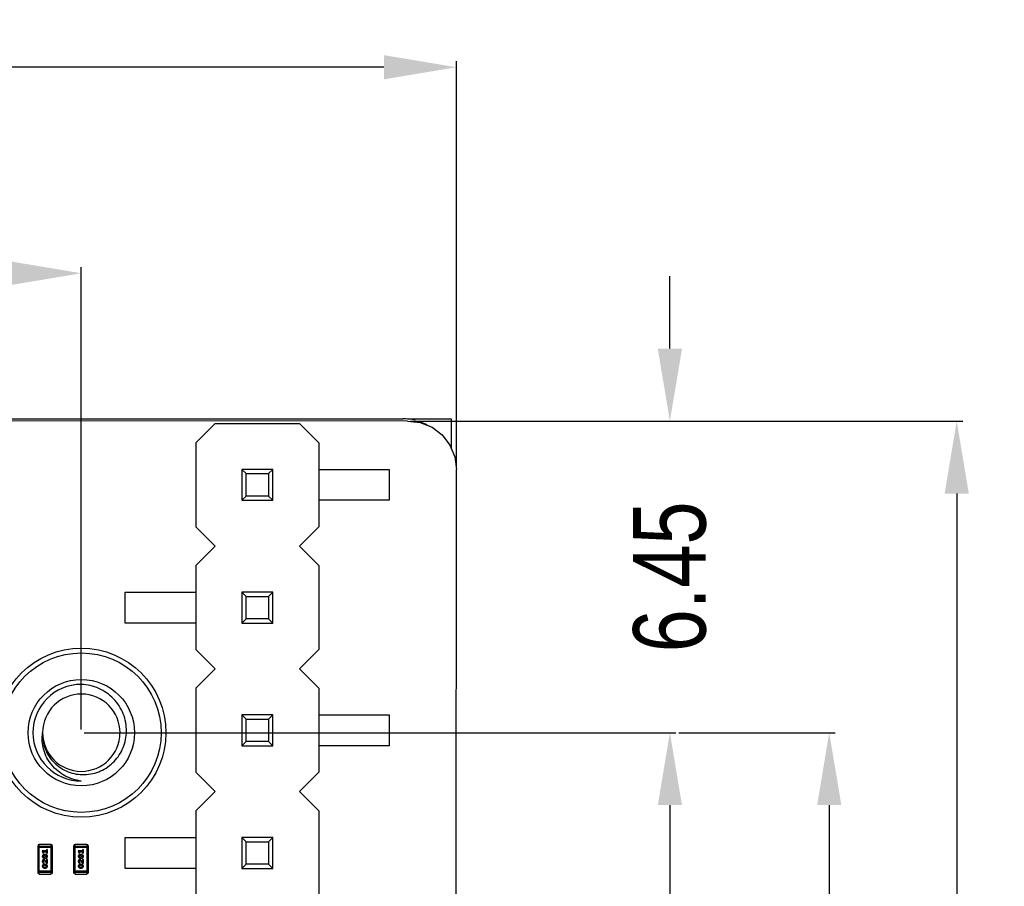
# Model space of a CAD drawing. Header units: inches. Extents: x 26 to 171, y -51 to 59.
# Tile 50 of 50: x 150 to 171, y 18 to 36. Entities that reach past the tile are written whole.
import ezdxf

# ---------------------------------------------------------------- set-up
doc = ezdxf.new("R2010")
doc.units = ezdxf.units.IN
doc.header["$LTSCALE"] = 1.21
doc.header["$MEASUREMENT"] = 0
doc.header["$PDMODE"] = 3
doc.header["$PDSIZE"] = 0.3125
doc.layers.get('0').update_dxf_attribs({"linetype": 'CONTINUOUS'})
doc.layers.get('Defpoints').update_dxf_attribs({"linetype": 'CONTINUOUS'})
doc.layers.add('DIM', color=3, linetype='CONTINUOUS')
doc.styles.get("Standard").update_dxf_attribs({"font": 'txt', "width": 0.8})
doc.dimstyles.get("Standard").update_dxf_attribs({"dimtxt": 0.15625, "dimasz": 0.1875, "dimexe": 0.125, "dimexo": 0.0625, "dimgap": 0.09, "dimtad": 0, "dimtih": 1, "dimtoh": 1, "dimzin": 4, "dimdsep": 46, "dimtxsty": 'Standard', "dimblk": '_FILLED', "dimblk1": '_FILLED', "dimblk2": '_FILLED', "dimcen": 0.09, "dimazin": 1, "dimtp": 0.01, "dimtm": 0.01, "dimtfac": 1, "dimtofl": 0, "dimtmove": 0, "dimatfit": 3, "dimldrblk": '_FILLED', "dimfxl": 1, "dimtolj": 1, "dimtzin": 4, "dimarcsym": 0})

# ---------------------------------------------------------------- blocks, each defined once
blk = doc.blocks.new('_FILLED')
at = {"color": 0, "linetype": 'ByBlock'}
blk.add_solid([(0, 0), (-1, 0.167), (-1, -0.167)], dxfattribs=at)
blk = doc.blocks.new('*D19')
at = {"layer": 'Defpoints', "color": 0}
for p in [(151.711, 30.819), (141.211, 21.309), (151.711, 21.309)]:
    blk.add_point(p, dxfattribs=at)
at = {"layer": 'DIM', "color": 0, "lineweight": -2}
for p, q in [((141.211, 21.372), (141.211, 30.944)), ((142.711, 30.819), (144.371, 30.819)), ((150.211, 30.819), (148.551, 30.819)), ((151.711, 21.372), (151.711, 30.944))]:
    blk.add_line(p, q, dxfattribs=at)
at = {"layer": 'DIM', "color": 0, "lineweight": -2, "xscale": 1.5, "yscale": 1.5, "zscale": 1.5, "rotation": 180}
blk.add_blockref('_FILLED', (141.211, 30.819), dxfattribs=at)
at = {"layer": 'DIM', "color": 0, "lineweight": -2, "xscale": 1.5, "yscale": 1.5, "zscale": 1.5}
blk.add_blockref('_FILLED', (151.711, 30.819), dxfattribs=at)
at = {"layer": 'DIM', "color": 0, "insert": (146.461, 30.819), "char_height": 1.5, "attachment_point": 5}
blk.add_mtext('\\A1;10.50', dxfattribs=at)
blk = doc.blocks.new('*D20')
at = {"layer": 'Defpoints', "color": 0}
for p in [(159.469, 35.083), (133.461, 26.759), (159.469, 26.754)]:
    blk.add_point(p, dxfattribs=at)
at = {"layer": 'DIM', "color": 0, "lineweight": -2}
for p, q in [((133.461, 26.822), (133.461, 35.208)), ((134.961, 35.083), (144.675, 35.083)), ((157.969, 35.083), (148.255, 35.083)), ((159.469, 26.816), (159.469, 35.208))]:
    blk.add_line(p, q, dxfattribs=at)
at = {"layer": 'DIM', "color": 0, "lineweight": -2, "xscale": 1.5, "yscale": 1.5, "zscale": 1.5, "rotation": 180}
blk.add_blockref('_FILLED', (133.461, 35.083), dxfattribs=at)
at = {"layer": 'DIM', "color": 0, "lineweight": -2, "xscale": 1.5, "yscale": 1.5, "zscale": 1.5}
blk.add_blockref('_FILLED', (159.469, 35.083), dxfattribs=at)
at = {"layer": 'DIM', "color": 0, "insert": (146.465, 35.083), "char_height": 1.5, "attachment_point": 5}
blk.add_mtext('\\A1;26.0', dxfattribs=at)
blk = doc.blocks.new('*D22')
at = {"layer": 'Defpoints', "color": 0}
for p in [(158.461, 27.759), (163.885, 27.759), (151.711, 21.309)]:
    blk.add_point(p, dxfattribs=at)
at = {"layer": 'DIM', "color": 0, "lineweight": -2}
for p, q in [((163.885, 29.259), (163.885, 30.759)), ((158.523, 27.759), (164.01, 27.759)), ((151.773, 21.309), (164.01, 21.309)), ((163.885, 19.809), (163.885, 18.309))]:
    blk.add_line(p, q, dxfattribs=at)
at = {"layer": 'DIM', "color": 0, "lineweight": -2, "xscale": 1.5, "yscale": 1.5, "zscale": 1.5}
for p, rotation in [((163.885, 27.759), 270), ((163.885, 21.309), 90)]:
    blk.add_blockref('_FILLED', p, dxfattribs=dict(at, rotation=rotation))
at = {"layer": 'DIM', "color": 0, "insert": (163.885, 24.534), "char_height": 1.5, "attachment_point": 5, "rotation": 90}
blk.add_mtext('\\A1;6.45', dxfattribs=at)
blk = doc.blocks.new('*D23')
at = {"layer": 'Defpoints', "color": 0}
for p in [(151.711, 21.309), (151.711, -9.191), (163.885, -9.191)]:
    blk.add_point(p, dxfattribs=at)
at = {"layer": 'DIM', "color": 0, "lineweight": -2}
for p, q in [((151.773, 21.309), (164.01, 21.309)), ((163.885, 19.809), (163.885, 8.349)), ((163.885, -7.691), (163.885, 3.769)), ((151.773, -9.191), (164.01, -9.191))]:
    blk.add_line(p, q, dxfattribs=at)
at = {"layer": 'DIM', "color": 0, "lineweight": -2, "xscale": 1.5, "yscale": 1.5, "zscale": 1.5}
for p, rotation in [((163.885, 21.309), 90), ((163.885, -9.191), 270)]:
    blk.add_blockref('_FILLED', p, dxfattribs=dict(at, rotation=rotation))
at = {"layer": 'DIM', "color": 0, "insert": (163.885, 6.059), "char_height": 1.5, "attachment_point": 5, "rotation": 90}
blk.add_mtext('\\A1;30.50', dxfattribs=at)
blk = doc.blocks.new('*D24')
at = {"layer": 'Defpoints', "color": 0}
for p in [(164.01, 21.309), (167.181, 21.309), (159.961, -19.691)]:
    blk.add_point(p, dxfattribs=at)
at = {"layer": 'DIM', "color": 0, "lineweight": -2}
for p, q in [((164.072, 21.309), (167.306, 21.309)), ((167.181, 19.809), (167.181, 2.899)), ((167.181, -18.191), (167.181, -1.281)), ((160.023, -19.691), (167.306, -19.691))]:
    blk.add_line(p, q, dxfattribs=at)
at = {"layer": 'DIM', "color": 0, "lineweight": -2, "xscale": 1.5, "yscale": 1.5, "zscale": 1.5}
for p, rotation in [((167.181, 21.309), 90), ((167.181, -19.691), 270)]:
    blk.add_blockref('_FILLED', p, dxfattribs=dict(at, rotation=rotation))
at = {"layer": 'DIM', "color": 0, "insert": (167.181, 0.809), "char_height": 1.5, "attachment_point": 5, "rotation": 90}
blk.add_mtext('\\A1;41.00', dxfattribs=at)
blk = doc.blocks.new('*D26')
at = {"layer": 'Defpoints', "color": 0}
for p in [(163.885, 27.759), (169.818, 27.759), (157.926, -23.241)]:
    blk.add_point(p, dxfattribs=at)
at = {"layer": 'DIM', "color": 0, "lineweight": -2}
for p, q in [((163.947, 27.759), (169.943, 27.759)), ((169.818, 26.259), (169.818, 4.349)), ((169.818, -21.741), (169.818, 0.169)), ((157.989, -23.241), (169.943, -23.241))]:
    blk.add_line(p, q, dxfattribs=at)
at = {"layer": 'DIM', "color": 0, "lineweight": -2, "xscale": 1.5, "yscale": 1.5, "zscale": 1.5}
for p, rotation in [((169.818, 27.759), 90), ((169.818, -23.241), 270)]:
    blk.add_blockref('_FILLED', p, dxfattribs=dict(at, rotation=rotation))
at = {"layer": 'DIM', "color": 0, "insert": (169.818, 2.259), "char_height": 1.5, "attachment_point": 5, "rotation": 90}
blk.add_mtext('\\A1;51.00', dxfattribs=at)

msp = doc.modelspace()

# ---------------------------------------------------------------- linework, layer by layer
at = {"color": 7, "linetype": 'Continuous'}
for p, q in [((158.461, 27.759), (134.461, 27.768)), ((134.561, 27.809), (158.361, 27.809)), ((158.461, 27.809), (159.361, 27.809)), ((158.461, 27.759), (158.722, 27.733)), ((158.722, 27.733), (158.965, 27.633)), ((159.361, 27.809), (159.361, 27.199)), ((158.965, 27.633), (159.174, 27.472)), ((159.174, 27.472), (159.334, 27.263)), ((159.334, 27.263), (159.435, 27.02)), ((159.435, 27.02), (159.469, 26.759)), ((159.461, -15.691), (159.469, 26.759))]:
    msp.add_line(p, q, dxfattribs=at)
at = {"color": 6, "linetype": 'Continuous'}
for p, q in [((154.081, 27.309), (154.481, 27.709)), ((154.481, 27.709), (156.221, 27.709)), ((156.221, 27.709), (156.621, 27.309)), ((154.081, 27.309), (154.081, 25.569)), ((156.621, 27.309), (156.621, 25.569)), ((155.031, 26.759), (155.031, 26.119)), ((155.671, 26.759), (155.031, 26.759)), ((155.031, 26.759), (155.119, 26.671)), ((155.671, 26.759), (155.583, 26.671)), ((155.671, 26.119), (155.671, 26.759)), ((156.621, 26.759), (158.081, 26.759)), ((158.081, 26.759), (158.081, 26.119)), ((155.119, 26.207), (155.119, 26.671)), ((155.119, 26.671), (155.583, 26.671)), ((155.583, 26.671), (155.583, 26.207)), ((155.119, 26.207), (155.031, 26.119)), ((155.031, 26.119), (155.671, 26.119)), ((155.583, 26.207), (155.119, 26.207)), ((155.583, 26.207), (155.671, 26.119)), ((158.081, 26.119), (156.621, 26.119)), ((154.481, 25.169), (154.081, 25.569)), ((156.621, 25.569), (156.221, 25.169)), ((154.081, 24.769), (154.481, 25.169)), ((156.221, 25.169), (156.621, 24.769)), ((154.081, 24.769), (154.081, 23.029)), ((156.621, 24.769), (156.621, 23.029)), ((152.621, 23.579), (152.621, 24.219)), ((152.621, 24.219), (154.081, 24.219)), ((155.031, 24.219), (155.031, 23.579)), ((155.671, 24.219), (155.031, 24.219)), ((155.031, 24.219), (155.119, 24.131)), ((155.119, 23.667), (155.119, 24.131)), ((155.119, 24.131), (155.583, 24.131)), ((155.671, 24.219), (155.583, 24.131)), ((155.583, 24.131), (155.583, 23.667)), ((155.671, 23.579), (155.671, 24.219)), ((155.119, 23.667), (155.031, 23.579)), ((155.583, 23.667), (155.119, 23.667)), ((155.583, 23.667), (155.671, 23.579)), ((154.081, 23.579), (152.621, 23.579)), ((155.031, 23.579), (155.671, 23.579)), ((154.481, 22.629), (154.081, 23.029)), ((156.621, 23.029), (156.221, 22.629)), ((154.081, 22.229), (154.481, 22.629)), ((156.221, 22.629), (156.621, 22.229)), ((154.081, 22.229), (154.081, 20.489)), ((156.621, 22.229), (156.621, 20.489)), ((155.031, 21.679), (155.031, 21.039)), ((155.671, 21.679), (155.031, 21.679)), ((155.031, 21.679), (155.119, 21.591)), ((155.119, 21.127), (155.119, 21.591)), ((155.119, 21.591), (155.583, 21.591)), ((155.671, 21.679), (155.583, 21.591)), ((155.583, 21.591), (155.583, 21.127)), ((155.671, 21.039), (155.671, 21.679)), ((156.621, 21.679), (158.081, 21.679)), ((158.081, 21.679), (158.081, 21.039)), ((155.119, 21.127), (155.031, 21.039)), ((155.031, 21.039), (155.671, 21.039)), ((155.583, 21.127), (155.119, 21.127)), ((155.583, 21.127), (155.671, 21.039)), ((158.081, 21.039), (156.621, 21.039)), ((154.481, 20.089), (154.081, 20.489)), ((156.621, 20.489), (156.221, 20.089)), ((154.081, 19.689), (154.481, 20.089)), ((156.221, 20.089), (156.621, 19.689)), ((154.081, 19.689), (154.081, 17.949)), ((156.621, 19.689), (156.621, 17.949)), ((150.808, 18.963), (150.808, 18.415)), ((150.808, 18.963), (151.113, 18.963)), ((150.839, 18.384), (150.839, 18.994)), ((151.083, 18.994), (150.839, 18.994)), ((151.083, 18.994), (151.083, 18.384)), ((151.113, 18.415), (151.113, 18.963)), ((151.552, 18.963), (151.552, 18.415)), ((151.552, 18.963), (151.857, 18.963)), ((151.583, 18.384), (151.583, 18.994)), ((151.826, 18.994), (151.583, 18.994)), ((151.826, 18.994), (151.826, 18.384)), ((151.857, 18.415), (151.857, 18.963)), ((152.621, 18.499), (152.621, 19.139)), ((152.621, 19.139), (154.081, 19.139)), ((155.031, 19.139), (155.031, 18.499)), ((155.671, 19.139), (155.031, 19.139)), ((155.031, 19.139), (155.119, 19.051)), ((155.119, 18.587), (155.119, 19.051)), ((155.119, 19.051), (155.583, 19.051)), ((155.671, 19.139), (155.583, 19.051)), ((155.583, 19.051), (155.583, 18.587)), ((155.671, 18.499), (155.671, 19.139)), ((151.113, 18.933), (150.808, 18.933)), ((150.904, 18.861), (150.914, 18.824)), ((150.992, 18.861), (150.904, 18.861)), ((150.921, 18.75), (150.927, 18.762)), ((150.927, 18.737), (150.921, 18.75)), ((150.923, 18.815), (150.932, 18.823)), ((150.931, 18.828), (150.927, 18.843)), ((150.927, 18.843), (150.992, 18.843)), ((150.927, 18.762), (150.949, 18.769)), ((150.949, 18.73), (150.927, 18.737)), ((150.932, 18.823), (150.931, 18.828)), ((150.966, 18.787), (150.949, 18.787)), ((150.966, 18.769), (150.949, 18.769)), ((150.966, 18.769), (150.988, 18.762)), ((150.988, 18.738), (150.966, 18.73)), ((150.988, 18.762), (150.994, 18.75)), ((150.994, 18.75), (150.988, 18.738)), ((150.992, 18.878), (150.992, 18.861)), ((150.992, 18.843), (150.992, 18.826)), ((151.009, 18.826), (151.009, 18.878)), ((151.857, 18.933), (151.552, 18.933)), ((151.648, 18.861), (151.658, 18.824)), ((151.736, 18.861), (151.648, 18.861)), ((151.665, 18.75), (151.671, 18.762)), ((151.671, 18.737), (151.665, 18.75)), ((151.667, 18.815), (151.676, 18.823)), ((151.675, 18.828), (151.671, 18.843)), ((151.671, 18.843), (151.736, 18.843)), ((151.671, 18.762), (151.693, 18.769)), ((151.693, 18.73), (151.671, 18.737)), ((151.676, 18.823), (151.675, 18.828)), ((151.71, 18.787), (151.693, 18.787)), ((151.71, 18.769), (151.693, 18.769)), ((151.71, 18.769), (151.732, 18.762)), ((151.732, 18.738), (151.71, 18.73)), ((151.732, 18.762), (151.738, 18.75)), ((151.738, 18.75), (151.732, 18.738)), ((151.736, 18.878), (151.736, 18.861)), ((151.736, 18.843), (151.736, 18.826)), ((151.753, 18.826), (151.753, 18.878)), ((150.927, 18.631), (150.921, 18.646)), ((150.921, 18.545), (150.927, 18.557)), ((150.927, 18.533), (150.921, 18.545)), ((150.935, 18.626), (150.927, 18.631)), ((150.927, 18.557), (150.949, 18.565)), ((150.933, 18.609), (150.942, 18.618)), ((150.942, 18.618), (150.935, 18.626)), ((150.936, 18.666), (150.946, 18.661)), ((150.946, 18.661), (150.991, 18.606)), ((150.949, 18.73), (150.966, 18.73)), ((150.949, 18.713), (150.966, 18.713)), ((150.966, 18.582), (150.949, 18.582)), ((150.966, 18.565), (150.949, 18.565)), ((150.992, 18.632), (150.965, 18.666)), ((150.966, 18.565), (150.988, 18.558)), ((150.988, 18.533), (150.966, 18.525)), ((150.988, 18.558), (150.994, 18.545)), ((150.994, 18.545), (150.988, 18.533)), ((150.989, 18.674), (150.992, 18.669)), ((150.991, 18.606), (151.009, 18.606)), ((150.992, 18.669), (150.992, 18.632)), ((151.009, 18.683), (151.002, 18.683)), ((151.009, 18.606), (151.009, 18.683)), ((151.671, 18.631), (151.665, 18.646)), ((151.665, 18.545), (151.671, 18.557)), ((151.671, 18.533), (151.665, 18.545)), ((151.679, 18.626), (151.671, 18.631)), ((151.671, 18.557), (151.693, 18.565)), ((151.677, 18.609), (151.686, 18.618)), ((151.686, 18.618), (151.679, 18.626)), ((151.68, 18.666), (151.689, 18.661)), ((151.689, 18.661), (151.734, 18.606)), ((151.693, 18.73), (151.71, 18.73)), ((151.693, 18.713), (151.71, 18.713)), ((151.71, 18.582), (151.693, 18.582)), ((151.71, 18.565), (151.693, 18.565)), ((151.736, 18.632), (151.709, 18.666)), ((151.71, 18.565), (151.732, 18.558)), ((151.732, 18.533), (151.71, 18.525)), ((151.732, 18.558), (151.738, 18.545)), ((151.738, 18.545), (151.732, 18.533)), ((151.733, 18.674), (151.736, 18.669)), ((151.734, 18.606), (151.753, 18.606)), ((151.736, 18.669), (151.736, 18.632)), ((151.753, 18.683), (151.745, 18.683)), ((151.753, 18.606), (151.753, 18.683)), ((155.119, 18.587), (155.031, 18.499)), ((155.583, 18.587), (155.119, 18.587)), ((155.583, 18.587), (155.671, 18.499)), ((151.113, 18.445), (150.808, 18.445)), ((151.113, 18.415), (150.808, 18.415)), ((150.839, 18.384), (151.083, 18.384)), ((150.949, 18.525), (150.927, 18.533)), ((150.949, 18.525), (150.966, 18.525)), ((150.949, 18.508), (150.966, 18.508)), ((151.857, 18.445), (151.552, 18.445)), ((151.857, 18.415), (151.552, 18.415)), ((151.583, 18.384), (151.826, 18.384)), ((151.693, 18.525), (151.671, 18.533)), ((151.693, 18.525), (151.71, 18.525)), ((151.693, 18.508), (151.71, 18.508)), ((154.081, 18.499), (152.621, 18.499)), ((155.031, 18.499), (155.671, 18.499))]:
    msp.add_line(p, q, dxfattribs=at)
at = {"color": 7, "linetype": 'Continuous'}
for radius in [1.75, 1.65, 1.1]:
    msp.add_circle((151.711, 21.309), radius, dxfattribs=at)
at = {"color": 6, "linetype": 'Continuous'}
for centre, radius, start, end in [((158.361, 26.809), 1, 75.2842, 90), ((151.713, 21.309), 0.797, 359.4947, 359.8308), ((150.839, 18.963), 0.0305, 90, 180), ((151.083, 18.963), 0.0305, 0, 90), ((151.583, 18.963), 0.0305, 90, 180), ((151.826, 18.963), 0.0305, 0, 90), ((150.839, 18.415), 0.0305, 180, 270), ((151.083, 18.415), 0.0305, 270, 0), ((151.583, 18.415), 0.0305, 180, 270), ((151.826, 18.415), 0.0305, 270, 0)]:
    msp.add_arc(centre, radius, start, end, dxfattribs=at)
at = {"color": 7, "linetype": 'Continuous'}
for centre, radius, start, end in [((158.361, 26.809), 1, 60, 68.2973), ((151.711, 21.309), 1, 90, 270), ((151.711, 21.309), 0.8, 359.8311, 179.6648), ((151.705, 21.309), 0.795, 179.6627, 180), ((151.711, 21.309), 0.8, 179.9969, 359.4956)]:
    msp.add_arc(centre, radius, start, end, dxfattribs=at)
for points, knots in [([(152.645, 21.335), (152.646, 21.397), (152.636, 21.522), (152.584, 21.702), (152.497, 21.869), (152.381, 22.016), (152.238, 22.137), (152.075, 22.23), (151.897, 22.289), (151.773, 22.306), (151.711, 22.309)], [0, 0, 0, 0, 0.124983, 0.249971, 0.374964, 0.499962, 0.624965, 0.749974, 0.874981, 1, 1, 1, 1]), ([(151.711, 20.309), (151.652, 20.317), (151.535, 20.342), (151.37, 20.412), (151.22, 20.512), (151.093, 20.639), (150.994, 20.788), (150.927, 20.954), (150.896, 21.131), (150.901, 21.251), (150.911, 21.309)], [0, 0, 0, 0, 0.125241, 0.250421, 0.375547, 0.500603, 0.625586, 0.750487, 0.87529, 1, 1, 1, 1]), ([(150.911, 21.309), (150.908, 21.252), (150.914, 21.137), (150.96, 20.97), (151.039, 20.816), (151.149, 20.682), (151.284, 20.574), (151.437, 20.495), (151.604, 20.448), (151.776, 20.436), (151.948, 20.458), (152.112, 20.512), (152.262, 20.597), (152.393, 20.71), (152.501, 20.845), (152.581, 20.998), (152.631, 21.164), (152.644, 21.278), (152.645, 21.335)], [0, 0, 0, 0, 0.062477, 0.124953, 0.187436, 0.249923, 0.312413, 0.374906, 0.437403, 0.499902, 0.562405, 0.624911, 0.687419, 0.74993, 0.812444, 0.87496, 0.937479, 1, 1, 1, 1])]:
    msp.add_open_spline(points, degree=3, knots=knots, dxfattribs=at)
at = {"color": 6, "linetype": 'Continuous'}
for points, knots in [([(150.949, 18.787), (150.948, 18.787), (150.945, 18.787), (150.942, 18.786), (150.939, 18.786), (150.936, 18.785), (150.933, 18.784), (150.93, 18.783), (150.927, 18.782), (150.924, 18.78), (150.921, 18.779), (150.919, 18.777), (150.916, 18.775), (150.914, 18.774), (150.912, 18.772), (150.911, 18.77), (150.909, 18.769), (150.908, 18.766), (150.906, 18.763), (150.905, 18.759), (150.904, 18.754), (150.904, 18.751), (150.904, 18.749)], [0, 0, 0, 0, 0.049855, 0.099516, 0.148482, 0.19758, 0.246804, 0.296268, 0.346517, 0.397047, 0.446826, 0.49336, 0.537801, 0.579207, 0.617974, 0.654833, 0.689171, 0.722088, 0.786392, 0.853518, 0.924186, 1, 1, 1, 1]), ([(150.904, 18.749), (150.904, 18.748), (150.904, 18.745), (150.905, 18.741), (150.906, 18.737), (150.908, 18.734), (150.91, 18.73), (150.912, 18.727), (150.915, 18.725), (150.918, 18.722), (150.922, 18.72), (150.926, 18.718), (150.929, 18.716), (150.933, 18.715), (150.937, 18.714), (150.941, 18.713), (150.945, 18.713), (150.947, 18.713), (150.949, 18.713)], [0, 0, 0, 0, 0.06692, 0.130834, 0.19258, 0.252759, 0.312631, 0.373411, 0.436359, 0.501894, 0.568244, 0.632472, 0.69556, 0.757163, 0.818592, 0.878885, 0.939235, 1, 1, 1, 1]), ([(150.914, 18.824), (150.914, 18.823), (150.915, 18.822), (150.915, 18.819), (150.916, 18.818), (150.917, 18.817), (150.919, 18.816), (150.92, 18.815), (150.921, 18.815), (150.922, 18.815), (150.923, 18.815)], [0, 0, 0, 0, 0.187321, 0.344927, 0.475328, 0.579604, 0.674244, 0.773631, 0.882025, 1, 1, 1, 1]), ([(151.011, 18.75), (151.011, 18.751), (151.011, 18.754), (151.01, 18.758), (151.009, 18.762), (151.007, 18.766), (151.005, 18.769), (151.003, 18.772), (151, 18.775), (150.997, 18.777), (150.993, 18.779), (150.989, 18.781), (150.986, 18.783), (150.982, 18.784), (150.978, 18.785), (150.974, 18.786), (150.97, 18.787), (150.968, 18.787), (150.966, 18.787)], [0, 0, 0, 0, 0.067217, 0.131051, 0.19272, 0.252824, 0.312745, 0.373449, 0.436041, 0.501494, 0.567761, 0.632087, 0.695096, 0.757109, 0.817993, 0.878657, 0.939311, 1, 1, 1, 1]), ([(150.966, 18.713), (150.967, 18.713), (150.97, 18.713), (150.973, 18.713), (150.976, 18.714), (150.979, 18.714), (150.982, 18.715), (150.985, 18.716), (150.988, 18.718), (150.991, 18.719), (150.994, 18.721), (150.996, 18.722), (150.998, 18.724), (151.001, 18.725), (151.002, 18.727), (151.004, 18.729), (151.005, 18.731), (151.007, 18.733), (151.009, 18.736), (151.01, 18.74), (151.011, 18.745), (151.011, 18.748), (151.011, 18.75)], [0, 0, 0, 0, 0.049886, 0.09882, 0.148132, 0.19689, 0.246038, 0.295176, 0.345305, 0.395692, 0.445312, 0.491875, 0.535813, 0.577009, 0.616081, 0.652689, 0.687585, 0.720206, 0.785062, 0.85223, 0.923759, 1, 1, 1, 1]), ([(151.001, 18.889), (151, 18.889), (150.999, 18.889), (150.997, 18.888), (150.996, 18.887), (150.994, 18.886), (150.993, 18.885), (150.993, 18.883), (150.992, 18.88), (150.992, 18.879), (150.992, 18.878)], [0, 0, 0, 0, 0.11517, 0.223509, 0.328254, 0.438012, 0.553651, 0.682263, 0.830856, 1, 1, 1, 1]), ([(150.992, 18.826), (150.992, 18.825), (150.992, 18.823), (150.993, 18.821), (150.993, 18.819), (150.994, 18.818), (150.996, 18.816), (150.997, 18.816), (150.999, 18.815), (151, 18.815), (151.001, 18.815)], [0, 0, 0, 0, 0.169102, 0.317658, 0.446239, 0.563118, 0.671828, 0.776546, 0.884858, 1, 1, 1, 1]), ([(151.009, 18.878), (151.009, 18.879), (151.009, 18.88), (151.009, 18.883), (151.008, 18.885), (151.007, 18.886), (151.006, 18.887), (151.004, 18.888), (151.003, 18.889), (151.001, 18.889), (151.001, 18.889)], [0, 0, 0, 0, 0.169012, 0.317488, 0.445429, 0.560977, 0.67065, 0.776666, 0.88492, 1, 1, 1, 1]), ([(151.001, 18.815), (151.001, 18.815), (151.003, 18.815), (151.004, 18.816), (151.006, 18.816), (151.007, 18.818), (151.008, 18.819), (151.009, 18.821), (151.009, 18.823), (151.009, 18.825), (151.009, 18.826)], [0, 0, 0, 0, 0.115051, 0.223278, 0.329269, 0.437893, 0.554681, 0.682591, 0.83103, 1, 1, 1, 1]), ([(151.693, 18.787), (151.691, 18.787), (151.689, 18.787), (151.686, 18.786), (151.683, 18.786), (151.68, 18.785), (151.677, 18.784), (151.674, 18.783), (151.671, 18.782), (151.668, 18.78), (151.665, 18.779), (151.663, 18.777), (151.66, 18.775), (151.658, 18.774), (151.656, 18.772), (151.655, 18.77), (151.653, 18.769), (151.652, 18.766), (151.65, 18.763), (151.649, 18.759), (151.648, 18.754), (151.648, 18.751), (151.648, 18.749)], [0, 0, 0, 0, 0.049855, 0.099516, 0.148482, 0.19758, 0.246804, 0.296268, 0.346517, 0.397047, 0.446826, 0.49336, 0.537801, 0.579207, 0.617974, 0.654833, 0.689171, 0.722088, 0.786392, 0.853518, 0.924186, 1, 1, 1, 1]), ([(151.648, 18.749), (151.648, 18.748), (151.648, 18.745), (151.649, 18.741), (151.65, 18.737), (151.651, 18.734), (151.654, 18.73), (151.656, 18.727), (151.659, 18.725), (151.662, 18.722), (151.666, 18.72), (151.67, 18.718), (151.673, 18.716), (151.677, 18.715), (151.681, 18.714), (151.685, 18.713), (151.689, 18.713), (151.691, 18.713), (151.693, 18.713)], [0, 0, 0, 0, 0.06692, 0.130834, 0.19258, 0.252759, 0.312631, 0.373411, 0.436359, 0.501894, 0.568244, 0.632472, 0.69556, 0.757163, 0.818592, 0.878885, 0.939235, 1, 1, 1, 1]), ([(151.658, 18.824), (151.658, 18.823), (151.659, 18.822), (151.659, 18.819), (151.66, 18.818), (151.661, 18.817), (151.662, 18.816), (151.664, 18.815), (151.665, 18.815), (151.666, 18.815), (151.667, 18.815)], [0, 0, 0, 0, 0.187321, 0.344927, 0.475328, 0.579604, 0.674244, 0.773631, 0.882025, 1, 1, 1, 1]), ([(151.755, 18.75), (151.755, 18.751), (151.755, 18.754), (151.754, 18.758), (151.753, 18.762), (151.751, 18.766), (151.749, 18.769), (151.747, 18.772), (151.744, 18.775), (151.74, 18.777), (151.737, 18.779), (151.733, 18.781), (151.729, 18.783), (151.726, 18.784), (151.722, 18.785), (151.718, 18.786), (151.714, 18.787), (151.712, 18.787), (151.71, 18.787)], [0, 0, 0, 0, 0.067217, 0.131051, 0.19272, 0.252824, 0.312745, 0.373449, 0.436041, 0.501494, 0.567761, 0.632087, 0.695096, 0.757109, 0.817993, 0.878657, 0.939311, 1, 1, 1, 1]), ([(151.71, 18.713), (151.711, 18.713), (151.713, 18.713), (151.717, 18.713), (151.72, 18.714), (151.723, 18.714), (151.726, 18.715), (151.729, 18.716), (151.732, 18.718), (151.735, 18.719), (151.737, 18.721), (151.74, 18.722), (151.742, 18.724), (151.744, 18.725), (151.746, 18.727), (151.748, 18.729), (151.749, 18.731), (151.751, 18.733), (151.753, 18.736), (151.754, 18.74), (151.755, 18.745), (151.755, 18.748), (151.755, 18.75)], [0, 0, 0, 0, 0.049886, 0.09882, 0.148132, 0.19689, 0.246038, 0.295176, 0.345305, 0.395692, 0.445312, 0.491875, 0.535813, 0.577009, 0.616081, 0.652689, 0.687585, 0.720206, 0.785062, 0.85223, 0.923759, 1, 1, 1, 1]), ([(151.745, 18.889), (151.744, 18.889), (151.743, 18.889), (151.741, 18.888), (151.74, 18.887), (151.738, 18.886), (151.737, 18.885), (151.737, 18.883), (151.736, 18.88), (151.736, 18.879), (151.736, 18.878)], [0, 0, 0, 0, 0.11517, 0.223509, 0.328254, 0.438012, 0.553651, 0.682263, 0.830856, 1, 1, 1, 1]), ([(151.736, 18.826), (151.736, 18.825), (151.736, 18.823), (151.737, 18.821), (151.737, 18.819), (151.738, 18.818), (151.74, 18.816), (151.741, 18.816), (151.743, 18.815), (151.744, 18.815), (151.745, 18.815)], [0, 0, 0, 0, 0.169102, 0.317658, 0.446239, 0.563118, 0.671828, 0.776546, 0.884858, 1, 1, 1, 1]), ([(151.753, 18.878), (151.753, 18.879), (151.753, 18.88), (151.753, 18.883), (151.752, 18.885), (151.751, 18.886), (151.75, 18.887), (151.748, 18.888), (151.746, 18.889), (151.745, 18.889), (151.745, 18.889)], [0, 0, 0, 0, 0.169012, 0.317488, 0.445429, 0.560977, 0.67065, 0.776666, 0.88492, 1, 1, 1, 1]), ([(151.745, 18.815), (151.745, 18.815), (151.746, 18.815), (151.748, 18.816), (151.75, 18.816), (151.751, 18.818), (151.752, 18.819), (151.753, 18.821), (151.753, 18.823), (151.753, 18.825), (151.753, 18.826)], [0, 0, 0, 0, 0.115051, 0.223278, 0.329269, 0.437893, 0.554681, 0.682591, 0.83103, 1, 1, 1, 1]), ([(150.937, 18.683), (150.936, 18.683), (150.933, 18.683), (150.93, 18.682), (150.927, 18.681), (150.924, 18.68), (150.921, 18.679), (150.919, 18.677), (150.916, 18.675), (150.914, 18.673), (150.911, 18.67), (150.909, 18.667), (150.908, 18.664), (150.906, 18.661), (150.905, 18.657), (150.905, 18.654), (150.904, 18.65), (150.904, 18.647), (150.904, 18.646)], [0, 0, 0, 0, 0.060981, 0.120256, 0.178148, 0.236115, 0.293993, 0.352864, 0.413358, 0.476056, 0.539296, 0.602396, 0.665116, 0.728325, 0.792919, 0.859317, 0.928302, 1, 1, 1, 1]), ([(150.904, 18.646), (150.904, 18.644), (150.904, 18.641), (150.905, 18.636), (150.906, 18.631), (150.908, 18.627), (150.911, 18.623), (150.914, 18.619), (150.917, 18.616), (150.921, 18.613), (150.924, 18.611), (150.927, 18.61), (150.93, 18.609), (150.932, 18.609), (150.933, 18.609)], [0, 0, 0, 0, 0.098286, 0.193983, 0.289056, 0.384352, 0.477435, 0.566197, 0.652355, 0.737986, 0.818188, 0.887401, 0.94802, 1, 1, 1, 1]), ([(150.949, 18.582), (150.948, 18.582), (150.945, 18.582), (150.942, 18.582), (150.939, 18.581), (150.936, 18.581), (150.933, 18.58), (150.93, 18.579), (150.927, 18.577), (150.924, 18.576), (150.921, 18.574), (150.919, 18.573), (150.916, 18.571), (150.914, 18.569), (150.912, 18.567), (150.911, 18.566), (150.909, 18.564), (150.908, 18.562), (150.906, 18.558), (150.905, 18.554), (150.904, 18.55), (150.904, 18.547), (150.904, 18.545)], [0, 0, 0, 0, 0.049855, 0.099516, 0.148482, 0.19758, 0.246804, 0.296268, 0.346517, 0.397047, 0.446826, 0.49336, 0.537801, 0.579207, 0.617974, 0.654833, 0.689171, 0.722088, 0.786392, 0.853518, 0.924186, 1, 1, 1, 1]), ([(150.904, 18.545), (150.904, 18.544), (150.904, 18.541), (150.905, 18.537), (150.906, 18.533), (150.908, 18.529), (150.91, 18.526), (150.912, 18.523), (150.915, 18.52), (150.918, 18.518), (150.922, 18.515), (150.926, 18.514), (150.929, 18.512), (150.933, 18.511), (150.937, 18.509), (150.941, 18.509), (150.945, 18.508), (150.947, 18.508), (150.949, 18.508)], [0, 0, 0, 0, 0.06692, 0.130834, 0.19258, 0.252759, 0.312631, 0.373411, 0.436359, 0.501894, 0.568244, 0.632472, 0.69556, 0.757163, 0.818592, 0.878885, 0.939235, 1, 1, 1, 1]), ([(150.921, 18.646), (150.921, 18.647), (150.921, 18.65), (150.922, 18.654), (150.924, 18.657), (150.926, 18.66), (150.928, 18.663), (150.93, 18.664), (150.933, 18.665), (150.935, 18.665), (150.936, 18.666)], [0, 0, 0, 0, 0.156344, 0.299348, 0.4327, 0.561, 0.682299, 0.791883, 0.89611, 1, 1, 1, 1]), ([(150.965, 18.666), (150.964, 18.667), (150.963, 18.669), (150.961, 18.671), (150.958, 18.673), (150.956, 18.675), (150.955, 18.677), (150.953, 18.678), (150.951, 18.679), (150.949, 18.68), (150.947, 18.681), (150.943, 18.682), (150.94, 18.683), (150.938, 18.683), (150.937, 18.683)], [0, 0, 0, 0, 0.103002, 0.197728, 0.285279, 0.365235, 0.437224, 0.502446, 0.560545, 0.611446, 0.707576, 0.80349, 0.900532, 1, 1, 1, 1]), ([(151.011, 18.545), (151.011, 18.547), (151.011, 18.549), (151.01, 18.554), (151.009, 18.557), (151.007, 18.561), (151.005, 18.564), (151.003, 18.567), (151, 18.57), (150.997, 18.573), (150.993, 18.575), (150.989, 18.577), (150.986, 18.578), (150.982, 18.58), (150.978, 18.581), (150.974, 18.582), (150.97, 18.582), (150.968, 18.582), (150.966, 18.582)], [0, 0, 0, 0, 0.067217, 0.131051, 0.19272, 0.252824, 0.312745, 0.373449, 0.436041, 0.501494, 0.567761, 0.632087, 0.695096, 0.757109, 0.817993, 0.878657, 0.939311, 1, 1, 1, 1]), ([(150.966, 18.508), (150.967, 18.508), (150.97, 18.508), (150.973, 18.509), (150.976, 18.509), (150.979, 18.51), (150.982, 18.511), (150.985, 18.512), (150.988, 18.513), (150.991, 18.514), (150.994, 18.516), (150.996, 18.518), (150.998, 18.519), (151.001, 18.521), (151.002, 18.523), (151.004, 18.524), (151.005, 18.526), (151.007, 18.528), (151.009, 18.532), (151.01, 18.536), (151.011, 18.54), (151.011, 18.544), (151.011, 18.545)], [0, 0, 0, 0, 0.049886, 0.09882, 0.148132, 0.19689, 0.246038, 0.295176, 0.345305, 0.395692, 0.445312, 0.491875, 0.535813, 0.577009, 0.616081, 0.652689, 0.687585, 0.720206, 0.785062, 0.85223, 0.923759, 1, 1, 1, 1]), ([(151.002, 18.683), (151, 18.683), (150.998, 18.683), (150.996, 18.682), (150.994, 18.682), (150.992, 18.681), (150.99, 18.679), (150.99, 18.678), (150.989, 18.676), (150.989, 18.675), (150.989, 18.674)], [0, 0, 0, 0, 0.1844, 0.34094, 0.473574, 0.586824, 0.690029, 0.789175, 0.890445, 1, 1, 1, 1]), ([(151.681, 18.683), (151.68, 18.683), (151.677, 18.683), (151.674, 18.682), (151.671, 18.681), (151.668, 18.68), (151.665, 18.679), (151.662, 18.677), (151.66, 18.675), (151.657, 18.673), (151.655, 18.67), (151.653, 18.667), (151.652, 18.664), (151.65, 18.661), (151.649, 18.657), (151.648, 18.654), (151.648, 18.65), (151.648, 18.647), (151.648, 18.646)], [0, 0, 0, 0, 0.060981, 0.120256, 0.178148, 0.236115, 0.293993, 0.352864, 0.413358, 0.476056, 0.539296, 0.602396, 0.665116, 0.728325, 0.792919, 0.859317, 0.928302, 1, 1, 1, 1]), ([(151.648, 18.646), (151.648, 18.644), (151.648, 18.641), (151.649, 18.636), (151.65, 18.631), (151.652, 18.627), (151.655, 18.623), (151.658, 18.619), (151.661, 18.616), (151.664, 18.613), (151.668, 18.611), (151.671, 18.61), (151.674, 18.609), (151.676, 18.609), (151.677, 18.609)], [0, 0, 0, 0, 0.098286, 0.193983, 0.289056, 0.384352, 0.477435, 0.566197, 0.652355, 0.737986, 0.818188, 0.887401, 0.94802, 1, 1, 1, 1]), ([(151.693, 18.582), (151.691, 18.582), (151.689, 18.582), (151.686, 18.582), (151.683, 18.581), (151.68, 18.581), (151.677, 18.58), (151.674, 18.579), (151.671, 18.577), (151.668, 18.576), (151.665, 18.574), (151.663, 18.573), (151.66, 18.571), (151.658, 18.569), (151.656, 18.567), (151.655, 18.566), (151.653, 18.564), (151.652, 18.562), (151.65, 18.558), (151.649, 18.554), (151.648, 18.55), (151.648, 18.547), (151.648, 18.545)], [0, 0, 0, 0, 0.049855, 0.099516, 0.148482, 0.19758, 0.246804, 0.296268, 0.346517, 0.397047, 0.446826, 0.49336, 0.537801, 0.579207, 0.617974, 0.654833, 0.689171, 0.722088, 0.786392, 0.853518, 0.924186, 1, 1, 1, 1]), ([(151.648, 18.545), (151.648, 18.544), (151.648, 18.541), (151.649, 18.537), (151.65, 18.533), (151.651, 18.529), (151.654, 18.526), (151.656, 18.523), (151.659, 18.52), (151.662, 18.518), (151.666, 18.515), (151.67, 18.514), (151.673, 18.512), (151.677, 18.511), (151.681, 18.509), (151.685, 18.509), (151.689, 18.508), (151.691, 18.508), (151.693, 18.508)], [0, 0, 0, 0, 0.06692, 0.130834, 0.19258, 0.252759, 0.312631, 0.373411, 0.436359, 0.501894, 0.568244, 0.632472, 0.69556, 0.757163, 0.818592, 0.878885, 0.939235, 1, 1, 1, 1]), ([(151.665, 18.646), (151.665, 18.647), (151.665, 18.65), (151.666, 18.654), (151.668, 18.657), (151.67, 18.66), (151.672, 18.663), (151.674, 18.664), (151.677, 18.665), (151.679, 18.665), (151.68, 18.666)], [0, 0, 0, 0, 0.156344, 0.299348, 0.4327, 0.561, 0.682299, 0.791883, 0.89611, 1, 1, 1, 1]), ([(151.709, 18.666), (151.708, 18.667), (151.707, 18.669), (151.704, 18.671), (151.702, 18.673), (151.7, 18.675), (151.699, 18.677), (151.697, 18.678), (151.695, 18.679), (151.693, 18.68), (151.691, 18.681), (151.687, 18.682), (151.684, 18.683), (151.682, 18.683), (151.681, 18.683)], [0, 0, 0, 0, 0.103002, 0.197728, 0.285279, 0.365235, 0.437224, 0.502446, 0.560545, 0.611446, 0.707576, 0.80349, 0.900532, 1, 1, 1, 1]), ([(151.755, 18.545), (151.755, 18.547), (151.755, 18.549), (151.754, 18.554), (151.753, 18.557), (151.751, 18.561), (151.749, 18.564), (151.747, 18.567), (151.744, 18.57), (151.74, 18.573), (151.737, 18.575), (151.733, 18.577), (151.729, 18.578), (151.726, 18.58), (151.722, 18.581), (151.718, 18.582), (151.714, 18.582), (151.712, 18.582), (151.71, 18.582)], [0, 0, 0, 0, 0.067217, 0.131051, 0.19272, 0.252824, 0.312745, 0.373449, 0.436041, 0.501494, 0.567761, 0.632087, 0.695096, 0.757109, 0.817993, 0.878657, 0.939311, 1, 1, 1, 1]), ([(151.71, 18.508), (151.711, 18.508), (151.713, 18.508), (151.717, 18.509), (151.72, 18.509), (151.723, 18.51), (151.726, 18.511), (151.729, 18.512), (151.732, 18.513), (151.735, 18.514), (151.737, 18.516), (151.74, 18.518), (151.742, 18.519), (151.744, 18.521), (151.746, 18.523), (151.748, 18.524), (151.749, 18.526), (151.751, 18.528), (151.753, 18.532), (151.754, 18.536), (151.755, 18.54), (151.755, 18.544), (151.755, 18.545)], [0, 0, 0, 0, 0.049886, 0.09882, 0.148132, 0.19689, 0.246038, 0.295176, 0.345305, 0.395692, 0.445312, 0.491875, 0.535813, 0.577009, 0.616081, 0.652689, 0.687585, 0.720206, 0.785062, 0.85223, 0.923759, 1, 1, 1, 1]), ([(151.745, 18.683), (151.744, 18.683), (151.742, 18.683), (151.74, 18.682), (151.737, 18.682), (151.736, 18.681), (151.734, 18.679), (151.734, 18.678), (151.733, 18.676), (151.733, 18.675), (151.733, 18.674)], [0, 0, 0, 0, 0.1844, 0.34094, 0.473574, 0.586824, 0.690029, 0.789175, 0.890445, 1, 1, 1, 1])]:
    msp.add_open_spline(points, degree=3, knots=knots, dxfattribs=at)

# ---------------------------------------------------------------- dimensions: what is measured, and where the dimension line sits
at = {"layer": 'DIM'}
for base, p1, p2, override, picture, middle in [((159.469, 35.083), (133.461, 26.759), (159.469, 26.754), {"dimtxt": 1.5, "dimasz": 1.5, "dimtih": 0, "dimtoh": 0, "dimdec": 1, "dimzin": 0, "dimcen": 0.198, "dimadec": 0, "dimazin": 0, "dimtp": 0, "dimtm": 0, "dimtdec": 4, "dimtzin": 0}, '*D20', (146.465, 35.083)), ((151.711, 30.819), (141.211, 21.309), (151.711, 21.309), {"dimtxt": 1.5, "dimasz": 1.5, "dimtih": 0, "dimtoh": 0, "dimzin": 0, "dimcen": 0.198, "dimadec": 0, "dimazin": 0, "dimtp": 0, "dimtm": 0, "dimtdec": 4, "dimtzin": 0}, '*D19', (146.461, 30.819))]:
    dim = msp.add_linear_dim(base=base, p1=p1, p2=p2, dimstyle='Standard', override=override, dxfattribs=at)
    dim.commit()
    dim.dimension.update_dxf_attribs({"geometry": picture, "text_midpoint": middle})
for base, p1, p2, picture, middle in [((163.885, 27.759), (151.711, 21.309), (158.461, 27.759), '*D22', (163.885, 24.534)), ((169.818, 27.759), (157.926, -23.241), (163.885, 27.759), '*D26', (169.818, 2.259)), ((163.885, -9.191), (151.711, 21.309), (151.711, -9.191), '*D23', (163.885, 6.059)), ((167.181, 21.309), (159.961, -19.691), (164.01, 21.309), '*D24', (167.181, 0.809))]:
    dim = msp.add_linear_dim(base=base, p1=p1, p2=p2, angle=90, dimstyle='Standard', override={"dimtxt": 1.5, "dimasz": 1.5, "dimtih": 0, "dimtoh": 0, "dimzin": 0, "dimcen": 0.198, "dimadec": 0, "dimazin": 0, "dimtp": 0, "dimtm": 0, "dimtdec": 4, "dimtzin": 0}, dxfattribs=at)
    dim.commit()
    dim.dimension.update_dxf_attribs({"geometry": picture, "text_midpoint": middle})

doc.saveas('drawing.dxf')
